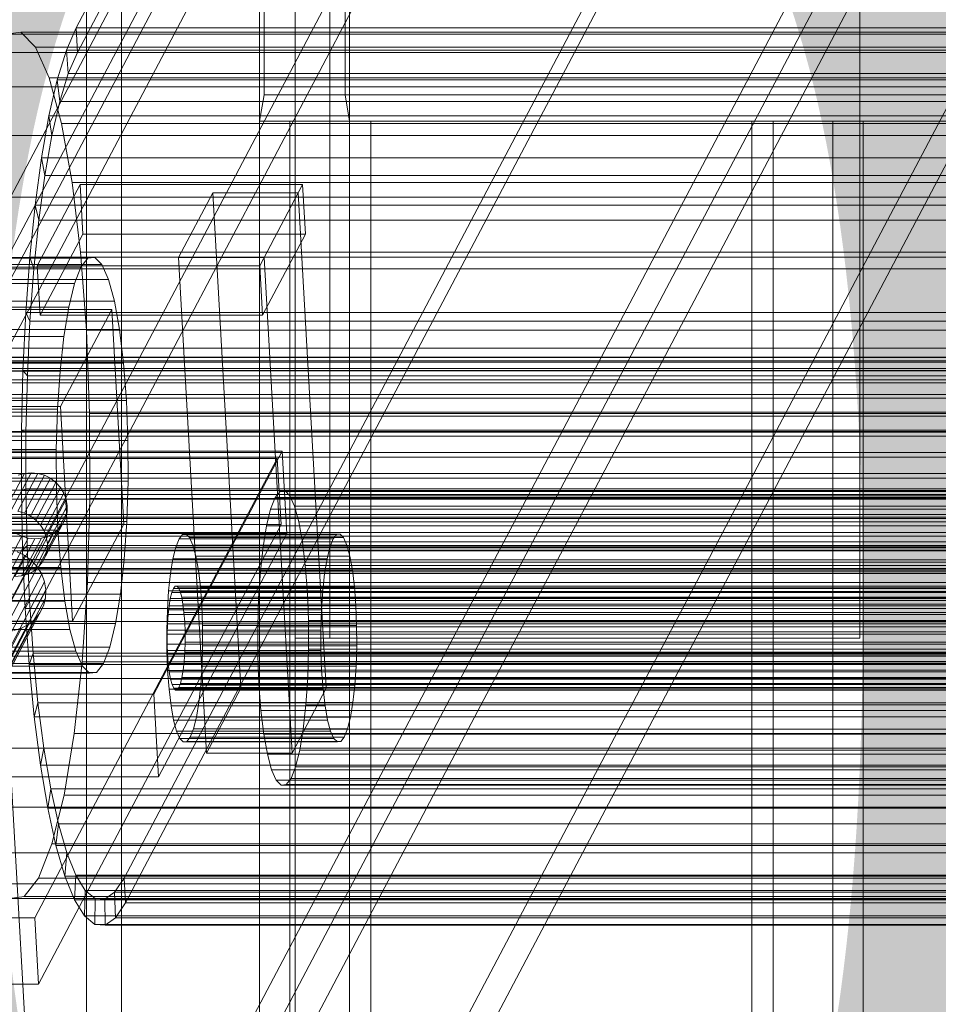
# Model space of a CAD drawing. Header units: millimetres. Extents: x -4395 to 65662, y -65530 to 6847.
# Tile 131 of 256: x -1512 to -1406, y -35771 to -35658. Entities that reach past the tile are written whole.
import ezdxf

# ---------------------------------------------------------------- set-up
doc = ezdxf.new("R2010")
doc.units = ezdxf.units.MM
for name, color, linetype, lineweight in [('COTAS_O', 1, 'Continuous', 0), ('frontal_briquetadora', 7, 'Continuous', 0), ('frontal_C03', 7, 'Continuous', 0), ('frontal_C07', 7, 'Continuous', 0)]:
    doc.layers.add(name, color=color, linetype=linetype, lineweight=lineweight)
doc.dimstyles.new('R19_100', dxfattribs={"dimtxt": 250, "dimasz": 150, "dimexe": 150, "dimexo": 80, "dimgap": 100, "dimtad": 1, "dimtih": 1, "dimtoh": 1, "dimdsep": 46, "dimcen": 0.09, "dimadec": 0, "dimazin": 0, "dimtfac": 1, "dimtdec": 4, "dimtofl": 0, "dimtmove": 0, "dimatfit": 3, "dimfxl": 1, "dimtolj": 1, "dimtzin": 0, "dimarcsym": 0})

# ---------------------------------------------------------------- blocks, each defined once
blk = doc.blocks.new('DIM_R33_45')
at = {"layer": 'COTAS_O'}
for p, q in [((-1850, -34800), (-1850, -35500)), ((-150, -34800), (-150, -35500)), ((-1850, -35500), (-1700, -35455)), ((-150, -35500), (-300, -35455)), ((-150, -35500), (-1850, -35500)), ((-1850, -35500), (-1700, -35545)), ((-150, -35500), (-300, -35545))]:
    blk.add_line(p, q, dxfattribs=at)
blk.add_text('1700 O', height=250, rotation=180, dxfattribs=at).set_placement((-1000, -35600))
blk = doc.blocks.new('DIM_R33_48')
at = {"layer": 'COTAS_O'}
for p, q in [((-1480, -33670), (-780, -33670)), ((-780, -33670), (-825, -33820)), ((-780, -36000), (-780, -33670)), ((-780, -33670), (-735, -33820)), ((-780, -36000), (-825, -35850)), ((-780, -36000), (-735, -35850)), ((-1480, -36000), (-780, -36000))]:
    blk.add_line(p, q, dxfattribs=at)
blk.add_text('2330 O', height=250, rotation=90, dxfattribs=at).set_placement((-880, -34835))
blk = doc.blocks.new('DIM_R33_49')
at = {"layer": 'COTAS_O'}
for p, q in [((-1480, -35300), (-1330, -35255)), ((490, -35300), (340, -35255)), ((-1480, -36000), (-1480, -35300)), ((-1480, -35300), (490, -35300)), ((-1480, -35300), (-1330, -35345)), ((490, -35300), (340, -35345)), ((490, -36000), (490, -35300))]:
    blk.add_line(p, q, dxfattribs=at)
blk.add_text('1970 O', height=250, dxfattribs=at).set_placement((-495, -35200))

msp = doc.modelspace()

# ---------------------------------------------------------------- linework, layer by layer
at = {"layer": 'frontal_briquetadora'}
for q in [(-1480, -34940), (-1480, -34950)]:
    msp.add_line((-1480, -35980), q, dxfattribs=at)
at = {"layer": 'frontal_C03'}
for p, q in [((-1480, -35724.97), (-1480, -33068.391)), ((-1415, -33068.391), (-1415, -35724.97)), ((-1480, -33072.319), (-1480, -35728.898)), ((-1476, -35728.898), (-1476, -33072.319)), ((-1415, -35728.898), (-1415, -33072.319)), ((-1504, -33352.082), (-1504, -35988)), ((-1500, -35988), (-1500, -33352.082)), ((-1504, -34081.095), (-1504, -35988)), ((-1500, -35988), (-1500, -34081.095)), ((-1504, -34944.401), (-1504, -35988)), ((-1500, -35988), (-1500, -34944.401)), ((-1480, -35237.853), (-1480, -35728.898)), ((-1476, -35728.898), (-1476, -35237.853)), ((-1415, -35724.97), (-1480, -35724.97)), ((-1480, -35724.97), (-1480, -35728.898)), ((-1415, -35728.898), (-1415, -35724.97)), ((-1580, -35726.969), (1620, -35726.969)), ((-1480, -35728.898), (-1476, -35728.898)), ((-1480, -35728.898), (-1415, -35728.898)), ((-1500, -35730.969), (-1580, -35730.969)), ((-1580, -35730.969), (1620, -35730.969)), ((-1576, -35730.969), (-1504, -35730.969)), ((-1504, -35730.969), (-1504, -35988)), ((-1500, -35730.969), (-1504, -35730.969)), ((-1500, -35988), (-1500, -35730.969))]:
    msp.add_line(p, q, dxfattribs=at)
at = {"layer": 'frontal_C07'}
for p, q in [((-355.217, -33479.35), (-1505.217, -35658.628)), ((-1505.056, -35661.48), (-355.056, -33482.201)), ((-374.605, -33521.257), (-1547.582, -35744.076)), ((-1522.957, -35744.076), (-349.981, -33521.257)), ((-1547.259, -35749.779), (-374.283, -33526.959)), ((-349.658, -33526.959), (-1522.635, -35749.779)), ((-374.122, -33529.81), (-1547.098, -35752.63)), ((-1543.158, -35752.63), (-370.182, -33529.81)), ((-349.686, -33577.242), (-1499.686, -35756.52)), ((-1499.525, -35759.372), (-349.525, -33580.093)), ((-367.086, -33654.314), (-1540.063, -35877.133)), ((-1515.438, -35877.133), (-342.462, -33654.314)), ((-1539.741, -35882.836), (-366.764, -33660.016)), ((-362.824, -33660.016), (-1535.801, -35882.836)), ((-342.14, -33660.016), (-1515.116, -35882.836)), ((-1511.84, -35829.964), (-1315.226, -35457.376)), ((-1311.286, -35457.376), (-1507.901, -35829.964)), ((-1484.081, -35669.369), (-1484.081, -35609.369)), ((-1473.72, -35609.369), (-1473.72, -35669.369)), ((-1483.563, -35612.369), (-1483.563, -35666.369)), ((-1474.238, -35666.369), (-1474.238, -35612.369)), ((-1519.018, -35633.23), (-1507.901, -35829.964)), ((-1505.217, -35658.628), (-1506.328, -35661.211)), ((-1505.217, -35658.628), (-1160.475, -35658.628)), ((-1505.056, -35661.48), (-1505.217, -35658.628)), ((-1511.561, -35659.146), (-1513.254, -35659.359)), ((-1148.812, -35659.359), (-1513.254, -35659.359)), ((-1509.895, -35660.849), (-1511.561, -35659.146)), ((-1147.12, -35659.146), (-1511.561, -35659.146)), ((-1508.317, -35664.402), (-1509.895, -35660.849)), ((-1145.453, -35660.849), (-1509.895, -35660.849)), ((-1150.464, -35661.48), (-1514.906, -35661.48)), ((-1506.328, -35661.211), (-1507.372, -35664.611)), ((-1506.328, -35661.211), (-1506.104, -35663.916)), ((-1161.586, -35661.211), (-1506.328, -35661.211)), ((-1506.104, -35663.916), (-1505.056, -35661.48)), ((-1160.314, -35661.48), (-1505.056, -35661.48)), ((-1506.89, -35669.669), (-1508.317, -35664.402)), ((-1143.875, -35664.402), (-1508.317, -35664.402)), ((-1507.089, -35667.124), (-1506.104, -35663.916)), ((-1506.104, -35663.916), (-1161.362, -35663.916)), ((-1152.014, -35665.426), (-1516.455, -35665.426)), ((-1507.372, -35664.611), (-1508.329, -35668.771)), ((-1507.372, -35664.611), (-1507.089, -35667.124)), ((-1162.63, -35664.611), (-1507.372, -35664.611)), ((-1483.563, -35666.369), (-1484.081, -35669.369)), ((-892.576, -35666.369), (-1483.563, -35666.369)), ((-1483.563, -35666.369), (-1474.238, -35666.369)), ((-1474.238, -35666.369), (-883.251, -35666.369)), ((-1473.72, -35669.369), (-1474.238, -35666.369)), ((-1507.992, -35671.048), (-1507.089, -35667.124)), ((-1507.089, -35667.124), (-1162.347, -35667.124)), ((-1508.329, -35668.771), (-1509.185, -35673.619)), ((-1508.329, -35668.771), (-1507.992, -35671.048)), ((-1163.587, -35668.771), (-1508.329, -35668.771)), ((-1505.667, -35676.448), (-1506.89, -35669.669)), ((-1142.448, -35669.669), (-1506.89, -35669.669)), ((-1484.081, -35988), (-1484.081, -35669.369)), ((-1484.081, -35669.369), (-1473.72, -35669.369)), ((-1484.081, -35669.369), (-1480.608, -35669.369)), ((-1424.982, -35669.369), (-1484.081, -35669.369)), ((-1484.081, -35669.369), (-893.094, -35669.369)), ((-1471.283, -35669.369), (-1480.608, -35669.369)), ((-1480.608, -35669.369), (-1480.608, -35988)), ((-1480.608, -35669.369), (-1427.419, -35669.369)), ((-1473.72, -35988), (-1473.72, -35669.369)), ((-1473.72, -35669.369), (-1414.621, -35669.369)), ((-1473.72, -35669.369), (-1471.283, -35669.369)), ((-882.733, -35669.369), (-1473.72, -35669.369)), ((-1418.094, -35669.369), (-1471.283, -35669.369)), ((-1471.283, -35669.369), (-1471.283, -35988)), ((-1427.419, -35988), (-1427.419, -35669.369)), ((-1427.419, -35669.369), (-1418.094, -35669.369)), ((-1427.419, -35669.369), (-1424.982, -35669.369)), ((-1414.621, -35669.369), (-1424.982, -35669.369)), ((-1424.982, -35669.369), (-1424.982, -35988)), ((-1418.094, -35669.369), (-1418.094, -35988)), ((-1414.621, -35669.369), (-1418.094, -35669.369)), ((-1414.621, -35988), (-1414.621, -35669.369)), ((-1153.4, -35671.048), (-1517.842, -35671.048)), ((-1508.8, -35675.621), (-1507.992, -35671.048)), ((-1507.992, -35671.048), (-1163.25, -35671.048)), ((-1509.185, -35673.619), (-1509.924, -35679.072)), ((-1509.185, -35673.619), (-1508.8, -35675.621)), ((-1164.443, -35673.619), (-1509.185, -35673.619)), ((-1509.497, -35680.766), (-1508.8, -35675.621)), ((-1508.8, -35675.621), (-1164.057, -35675.621)), ((-1504.752, -35676.692), (-1509.675, -35686.022)), ((-1504.696, -35684.478), (-1505.667, -35676.448)), ((-1141.225, -35676.448), (-1505.667, -35676.448)), ((-1479.142, -35676.692), (-1504.752, -35676.692)), ((-1504.429, -35682.394), (-1504.752, -35676.692)), ((-1484.066, -35686.022), (-1479.142, -35676.692)), ((-1478.82, -35682.394), (-1479.142, -35676.692)), ((-1489.484, -35677.625), (-1493.423, -35685.089)), ((-1479.635, -35677.625), (-1489.484, -35677.625)), ((-1486.262, -35734.649), (-1489.484, -35677.625)), ((-1483.573, -35685.089), (-1479.635, -35677.625)), ((-1476.412, -35734.649), (-1479.635, -35677.625)), ((-1154.571, -35678.128), (-1519.013, -35678.128)), ((-1509.924, -35679.072), (-1510.534, -35685.037)), ((-1509.924, -35679.072), (-1509.497, -35680.766)), ((-1165.182, -35679.072), (-1509.924, -35679.072)), ((-1510.072, -35686.394), (-1509.497, -35680.766)), ((-1509.497, -35680.766), (-1164.755, -35680.766)), ((-1509.353, -35691.724), (-1504.429, -35682.394)), ((-1504.429, -35682.394), (-1478.82, -35682.394)), ((-1478.82, -35682.394), (-1483.744, -35691.724)), ((-1504.015, -35693.45), (-1504.696, -35684.478)), ((-1140.255, -35684.478), (-1504.696, -35684.478)), ((-1503.852, -35685.172), (-1531.431, -35685.172)), ((-1503.04, -35685.07), (-1530.619, -35685.07)), ((-1502.239, -35685.887), (-1529.819, -35685.887)), ((-1510.534, -35685.037), (-1511.005, -35691.413)), ((-1510.534, -35685.037), (-1510.072, -35686.394)), ((-1165.792, -35685.037), (-1510.534, -35685.037)), ((-1504.645, -35686.19), (-1503.852, -35685.172)), ((-1503.852, -35685.172), (-1503.04, -35685.07)), ((-1503.04, -35685.07), (-1502.239, -35685.887)), ((-1502.239, -35685.887), (-1501.482, -35687.593)), ((-1493.423, -35685.089), (-1483.573, -35685.089)), ((-1490.201, -35742.113), (-1493.423, -35685.089)), ((-1483.573, -35685.089), (-1480.351, -35742.113)), ((-1504.645, -35686.19), (-1532.224, -35686.19)), ((-1155.48, -35686.394), (-1519.922, -35686.394)), ((-1510.516, -35692.408), (-1510.072, -35686.394)), ((-1510.072, -35686.394), (-1165.33, -35686.394)), ((-1509.675, -35686.022), (-1484.066, -35686.022)), ((-1509.353, -35691.724), (-1509.675, -35686.022)), ((-1505.389, -35688.085), (-1504.645, -35686.19)), ((-1484.066, -35686.022), (-1483.744, -35691.724)), ((-1505.389, -35688.085), (-1532.968, -35688.085)), ((-1501.482, -35687.593), (-1529.062, -35687.593)), ((-1506.054, -35690.783), (-1505.389, -35688.085)), ((-1501.482, -35687.593), (-1500.797, -35690.121)), ((-1500.797, -35690.121), (-1528.376, -35690.121)), ((-1500.797, -35690.121), (-1500.21, -35693.375)), ((-1506.054, -35690.783), (-1533.634, -35690.783)), ((-1501.1, -35691.047), (-1528.679, -35691.047)), ((-1511.005, -35691.413), (-1511.327, -35698.089)), ((-1511.005, -35691.413), (-1510.516, -35692.408)), ((-1166.263, -35691.413), (-1511.005, -35691.413)), ((-1507.008, -35702.243), (-1501.1, -35691.047)), ((-1506.616, -35694.181), (-1506.054, -35690.783)), ((-1499.704, -35715.757), (-1501.1, -35691.047)), ((-1510.82, -35698.707), (-1510.516, -35692.408)), ((-1510.516, -35692.408), (-1165.774, -35692.408)), ((-1483.744, -35691.724), (-1509.353, -35691.724)), ((-1500.21, -35693.375), (-1527.79, -35693.375)), ((-1503.649, -35703.019), (-1504.015, -35693.45)), ((-1504.015, -35693.45), (-1139.573, -35693.45)), ((-1500.21, -35693.375), (-1499.744, -35697.229)), ((-1506.616, -35694.181), (-1534.195, -35694.181)), ((-1507.053, -35698.149), (-1506.616, -35694.181)), ((-1156.094, -35695.529), (-1520.536, -35695.529)), ((-1094.277, -35697.12), (-1567.066, -35697.12)), ((-1093.864, -35696.59), (-1566.653, -35696.59)), ((-1093.441, -35696.537), (-1566.23, -35696.537)), ((-1093.024, -35696.962), (-1565.813, -35696.962)), ((-1499.744, -35697.229), (-1527.324, -35697.229)), ((-1499.744, -35697.229), (-1499.417, -35701.536)), ((-1094.664, -35698.107), (-1567.453, -35698.107)), ((-1092.629, -35697.851), (-1565.419, -35697.851)), ((-1507.053, -35698.149), (-1534.632, -35698.149)), ((-1511.327, -35698.089), (-1511.497, -35704.952)), ((-1511.327, -35698.089), (-1510.82, -35698.707)), ((-1166.585, -35698.089), (-1511.327, -35698.089)), ((-1507.347, -35702.534), (-1507.053, -35698.149)), ((-1095.011, -35699.512), (-1567.8, -35699.512)), ((-1092.273, -35699.167), (-1565.062, -35699.167)), ((-1510.98, -35705.181), (-1510.82, -35698.707)), ((-1510.82, -35698.707), (-1166.078, -35698.707)), ((-1095.303, -35701.282), (-1568.093, -35701.282)), ((-1091.967, -35700.862), (-1564.756, -35700.862)), ((-1526.997, -35701.536), (-1499.417, -35701.536)), ((-1499.417, -35701.536), (-1499.241, -35706.129)), ((-1091.724, -35702.869), (-1564.514, -35702.869)), ((-1507.347, -35702.534), (-1534.927, -35702.534)), ((-1534.588, -35702.243), (-1507.008, -35702.243)), ((-1507.488, -35707.167), (-1507.347, -35702.534)), ((-1507.008, -35702.243), (-1505.612, -35726.953)), ((-1095.531, -35703.348), (-1568.32, -35703.348)), ((-1503.612, -35712.819), (-1503.649, -35703.019)), ((-1139.207, -35703.019), (-1503.649, -35703.019)), ((-1564.343, -35705.112), (-1091.554, -35705.112)), ((-1156.388, -35705.181), (-1520.83, -35705.181)), ((-1511.497, -35704.952), (-1511.51, -35711.885)), ((-1511.497, -35704.952), (-1510.98, -35705.181)), ((-1166.754, -35704.952), (-1511.497, -35704.952)), ((-1510.992, -35711.721), (-1510.98, -35705.181)), ((-1510.98, -35705.181), (-1166.238, -35705.181)), ((-1095.684, -35705.632), (-1568.473, -35705.632)), ((-1499.241, -35706.129), (-1526.821, -35706.129)), ((-1499.241, -35706.129), (-1499.224, -35710.833)), ((-1481.483, -35707.36), (-1536.642, -35707.36)), ((-1507.488, -35707.167), (-1535.068, -35707.167)), ((-1507.471, -35711.871), (-1507.488, -35707.167)), ((-1496.254, -35735.351), (-1481.483, -35707.36)), ((-1480.946, -35716.864), (-1481.483, -35707.36)), ((-1095.758, -35708.045), (-1568.547, -35708.045)), ((-1091.462, -35707.505), (-1564.252, -35707.505)), ((-1482.046, -35708.225), (-1521.445, -35708.225)), ((-1509.946, -35761.097), (-1482.046, -35708.225)), ((-1481.616, -35715.828), (-1482.046, -35708.225)), ((-1095.748, -35710.495), (-1568.538, -35710.495)), ((-1091.453, -35709.955), (-1564.242, -35709.955)), ((-1499.224, -35710.833), (-1526.803, -35710.833)), ((-1513.437, -35714.275), (-1511.14, -35709.921)), ((-1512.673, -35714.202), (-1510.375, -35709.848)), ((-1511.9, -35714.275), (-1509.602, -35709.921)), ((-1511.867, -35710.137), (-1511.14, -35709.921)), ((-1511.149, -35714.491), (-1508.851, -35710.137)), ((-1511.14, -35709.921), (-1510.375, -35709.848)), ((-1510.448, -35714.843), (-1508.15, -35710.489)), ((-1510.375, -35709.848), (-1509.602, -35709.921)), ((-1509.602, -35709.921), (-1508.851, -35710.137)), ((-1508.851, -35710.137), (-1508.15, -35710.489)), ((-1508.15, -35710.489), (-1507.526, -35710.961)), ((-1499.224, -35710.833), (-1499.365, -35715.466)), ((-1507.471, -35711.871), (-1535.05, -35711.871)), ((-1511.51, -35711.885), (-1510.992, -35711.721)), ((-1166.768, -35711.885), (-1511.51, -35711.885)), ((-1511.51, -35711.885), (-1511.366, -35718.768)), ((-1510.992, -35711.721), (-1166.25, -35711.721)), ((-1510.857, -35718.215), (-1510.992, -35711.721)), ((-1509.824, -35715.316), (-1507.526, -35710.961)), ((-1509.301, -35715.892), (-1507.004, -35711.538)), ((-1507.526, -35710.961), (-1507.004, -35711.538)), ((-1507.295, -35716.464), (-1507.471, -35711.871)), ((-1507.004, -35711.538), (-1506.603, -35712.195)), ((-1481.732, -35711.999), (-1482.294, -35712.72)), ((-1481.157, -35711.927), (-1481.732, -35711.999)), ((-1122.216, -35711.999), (-1481.732, -35711.999)), ((-1480.59, -35712.506), (-1481.157, -35711.927)), ((-1121.64, -35711.927), (-1481.157, -35711.927)), ((-1095.657, -35712.888), (-1568.446, -35712.888)), ((-1091.527, -35712.368), (-1564.316, -35712.368)), ((-1508.9, -35716.549), (-1506.603, -35712.195)), ((-1508.636, -35717.262), (-1506.338, -35712.908)), ((-1506.603, -35712.195), (-1506.338, -35712.908)), ((-1506.338, -35712.908), (-1506.22, -35713.65)), ((-1503.906, -35722.471), (-1503.612, -35712.819)), ((-1139.17, -35712.819), (-1503.612, -35712.819)), ((-1482.294, -35712.72), (-1482.821, -35714.062)), ((-1122.777, -35712.72), (-1482.294, -35712.72)), ((-1480.054, -35713.714), (-1480.59, -35712.506)), ((-1121.073, -35712.506), (-1480.59, -35712.506)), ((-1508.518, -35718.004), (-1506.22, -35713.65)), ((-1506.22, -35713.65), (-1506.254, -35714.391)), ((-1482.821, -35714.062), (-1483.292, -35715.973)), ((-1123.304, -35714.062), (-1482.821, -35714.062)), ((-1479.569, -35715.505), (-1480.054, -35713.714)), ((-1120.537, -35713.714), (-1480.054, -35713.714)), ((-1095.486, -35715.131), (-1568.276, -35715.131)), ((-1091.68, -35714.652), (-1564.469, -35714.652)), ((-1156.351, -35714.981), (-1520.793, -35714.981)), ((-1511.149, -35714.491), (-1511.9, -35714.275)), ((-1510.448, -35714.843), (-1511.149, -35714.491)), ((-1509.824, -35715.316), (-1510.448, -35714.843)), ((-1509.301, -35715.892), (-1509.824, -35715.316)), ((-1508.736, -35719.459), (-1506.438, -35715.104)), ((-1508.552, -35718.745), (-1506.254, -35714.391)), ((-1506.438, -35715.104), (-1506.765, -35715.762)), ((-1506.254, -35714.391), (-1506.438, -35715.104)), ((-1507.295, -35716.464), (-1534.874, -35716.464)), ((-1527.283, -35715.757), (-1499.704, -35715.757)), ((-1499.365, -35715.466), (-1526.944, -35715.466)), ((-1521.015, -35715.828), (-1481.616, -35715.828)), ((-1509.52, -35720.692), (-1507.223, -35716.338)), ((-1481.616, -35715.828), (-1509.517, -35768.7)), ((-1508.9, -35716.549), (-1509.301, -35715.892)), ((-1509.063, -35720.116), (-1506.765, -35715.762)), ((-1507.223, -35716.338), (-1507.793, -35716.811)), ((-1506.968, -35720.771), (-1507.295, -35716.464)), ((-1506.765, -35715.762), (-1507.223, -35716.338)), ((-1499.704, -35715.757), (-1505.612, -35726.953)), ((-1499.365, -35715.466), (-1499.659, -35719.851)), ((-1483.292, -35715.973), (-1483.69, -35718.381)), ((-1123.776, -35715.973), (-1483.292, -35715.973)), ((-1479.153, -35717.809), (-1479.569, -35715.505)), ((-1120.052, -35715.505), (-1479.569, -35715.505)), ((-1095.244, -35717.138), (-1568.033, -35717.138)), ((-1091.907, -35716.718), (-1564.697, -35716.718)), ((-1536.105, -35716.864), (-1480.946, -35716.864)), ((-1513.767, -35721.516), (-1511.47, -35717.162)), ((-1513.016, -35721.732), (-1510.718, -35717.378)), ((-1512.243, -35721.805), (-1509.946, -35717.451)), ((-1511.47, -35717.162), (-1512.171, -35716.811)), ((-1511.479, -35721.732), (-1509.181, -35717.378)), ((-1510.718, -35717.378), (-1511.47, -35717.162)), ((-1510.752, -35721.516), (-1508.454, -35717.162)), ((-1509.946, -35717.451), (-1510.718, -35717.378)), ((-1510.09, -35721.165), (-1507.793, -35716.811)), ((-1509.181, -35717.378), (-1509.946, -35717.451)), ((-1508.454, -35717.162), (-1509.181, -35717.378)), ((-1508.636, -35717.262), (-1508.9, -35716.549)), ((-1508.518, -35718.004), (-1508.636, -35717.262)), ((-1507.793, -35716.811), (-1508.454, -35717.162)), ((-1480.946, -35716.864), (-1495.716, -35744.855)), ((-1493.353, -35717.472), (-1493.725, -35718.42)), ((-1492.956, -35716.963), (-1493.353, -35717.472)), ((-1475.623, -35717.472), (-1493.353, -35717.472)), ((-1492.55, -35716.912), (-1492.956, -35716.963)), ((-1475.227, -35716.963), (-1492.956, -35716.963)), ((-1492.15, -35717.321), (-1492.55, -35716.912)), ((-1474.821, -35716.912), (-1492.55, -35716.912)), ((-1491.772, -35718.174), (-1492.15, -35717.321)), ((-1474.421, -35717.321), (-1492.15, -35717.321)), ((-1475.995, -35718.42), (-1475.623, -35717.472)), ((-1475.623, -35717.472), (-1475.227, -35716.963)), ((-1475.227, -35716.963), (-1474.821, -35716.912)), ((-1474.821, -35716.912), (-1474.421, -35717.321)), ((-1474.421, -35717.321), (-1474.042, -35718.174)), ((-1092.2, -35718.488), (-1564.989, -35718.488)), ((-1511.366, -35718.768), (-1510.857, -35718.215)), ((-1166.624, -35718.768), (-1511.366, -35718.768)), ((-1511.366, -35718.768), (-1511.069, -35725.483)), ((-1510.857, -35718.215), (-1166.115, -35718.215)), ((-1510.577, -35724.55), (-1510.857, -35718.215)), ((-1508.736, -35719.459), (-1508.552, -35718.745)), ((-1508.552, -35718.745), (-1508.518, -35718.004)), ((-1493.725, -35718.42), (-1494.058, -35719.769)), ((-1475.995, -35718.42), (-1493.725, -35718.42)), ((-1491.429, -35719.438), (-1491.772, -35718.174)), ((-1474.042, -35718.174), (-1491.772, -35718.174)), ((-1483.69, -35718.381), (-1484, -35721.191)), ((-1124.174, -35718.381), (-1483.69, -35718.381)), ((-1478.823, -35720.54), (-1479.153, -35717.809)), ((-1119.636, -35717.809), (-1479.153, -35717.809)), ((-1476.328, -35719.769), (-1475.995, -35718.42)), ((-1474.042, -35718.174), (-1473.699, -35719.438)), ((-1094.938, -35718.833), (-1567.727, -35718.833)), ((-1092.547, -35719.893), (-1565.336, -35719.893)), ((-1530.791, -35756.713), (-1511.097, -35719.392)), ((-1499.659, -35719.851), (-1527.239, -35719.851)), ((-1511.973, -35718.953), (-1511.097, -35719.392)), ((-1511.097, -35719.392), (-1510.317, -35719.983)), ((-1509.063, -35720.116), (-1508.736, -35719.459)), ((-1499.659, -35719.851), (-1500.096, -35723.819)), ((-1494.058, -35719.769), (-1494.338, -35721.468)), ((-1476.328, -35719.769), (-1494.058, -35719.769)), ((-1491.136, -35721.065), (-1491.429, -35719.438)), ((-1473.699, -35719.438), (-1491.429, -35719.438)), ((-1476.609, -35721.468), (-1476.328, -35719.769)), ((-1473.699, -35719.438), (-1473.406, -35721.065)), ((-1094.581, -35720.149), (-1567.371, -35720.149)), ((-1094.187, -35721.038), (-1566.976, -35721.038)), ((-1092.934, -35720.88), (-1565.723, -35720.88)), ((-1506.968, -35720.771), (-1534.547, -35720.771)), ((-1530.012, -35757.304), (-1510.317, -35719.983)), ((-1529.358, -35758.024), (-1509.664, -35720.703)), ((-1510.317, -35719.983), (-1509.664, -35720.703)), ((-1510.09, -35721.165), (-1509.52, -35720.692)), ((-1509.664, -35720.703), (-1509.163, -35721.524)), ((-1509.52, -35720.692), (-1509.063, -35720.116)), ((-1506.502, -35724.625), (-1506.968, -35720.771)), ((-1490.903, -35722.992), (-1491.136, -35721.065)), ((-1473.406, -35721.065), (-1491.136, -35721.065)), ((-1478.591, -35723.59), (-1478.823, -35720.54)), ((-1119.306, -35720.54), (-1478.823, -35720.54)), ((-1473.406, -35721.065), (-1473.173, -35722.992)), ((-1093.77, -35721.463), (-1566.559, -35721.463)), ((-1093.347, -35721.41), (-1566.136, -35721.41)), ((-1528.857, -35758.846), (-1509.163, -35721.524)), ((-1512.243, -35721.805), (-1511.479, -35721.732)), ((-1511.479, -35721.732), (-1510.752, -35721.516)), ((-1510.752, -35721.516), (-1510.09, -35721.165)), ((-1509.163, -35721.524), (-1508.832, -35722.416)), ((-1494.338, -35721.468), (-1494.557, -35723.452)), ((-1476.609, -35721.468), (-1494.338, -35721.468)), ((-1484, -35721.191), (-1484.208, -35724.297)), ((-1124.483, -35721.191), (-1484, -35721.191)), ((-1476.827, -35723.452), (-1476.609, -35721.468)), ((-1528.526, -35759.737), (-1508.832, -35722.416)), ((-1508.832, -35722.416), (-1508.685, -35723.343)), ((-1504.52, -35731.606), (-1503.906, -35722.471)), ((-1139.464, -35722.471), (-1503.906, -35722.471)), ((-1494.016, -35723.175), (-1494.202, -35723.648)), ((-1493.817, -35722.92), (-1494.016, -35723.175)), ((-1109.874, -35723.175), (-1494.016, -35723.175)), ((-1493.614, -35722.895), (-1493.817, -35722.92)), ((-1109.676, -35722.92), (-1493.817, -35722.92)), ((-1493.414, -35723.099), (-1493.614, -35722.895)), ((-1109.473, -35722.895), (-1493.614, -35722.895)), ((-1493.225, -35723.525), (-1493.414, -35723.099)), ((-1109.273, -35723.099), (-1493.414, -35723.099)), ((-1490.739, -35725.145), (-1490.903, -35722.992)), ((-1473.173, -35722.992), (-1490.903, -35722.992)), ((-1473.173, -35722.992), (-1473.009, -35725.145)), ((-1528.421, -35761.591), (-1508.727, -35724.27)), ((-1528.379, -35760.664), (-1508.685, -35723.343)), ((-1500.096, -35723.819), (-1527.675, -35723.819)), ((-1508.727, -35724.27), (-1508.957, -35725.162)), ((-1508.685, -35723.343), (-1508.727, -35724.27)), ((-1500.096, -35723.819), (-1500.658, -35727.217)), ((-1494.557, -35723.452), (-1494.704, -35725.644)), ((-1476.827, -35723.452), (-1494.557, -35723.452)), ((-1494.368, -35724.323), (-1494.508, -35725.172)), ((-1494.202, -35723.648), (-1494.368, -35724.323)), ((-1110.227, -35724.323), (-1494.368, -35724.323)), ((-1110.06, -35723.648), (-1494.202, -35723.648)), ((-1493.054, -35724.157), (-1493.225, -35723.525)), ((-1109.084, -35723.525), (-1493.225, -35723.525)), ((-1492.907, -35724.971), (-1493.054, -35724.157)), ((-1108.912, -35724.157), (-1493.054, -35724.157)), ((-1484.208, -35724.297), (-1484.308, -35727.579)), ((-1124.691, -35724.297), (-1484.208, -35724.297)), ((-1478.467, -35726.844), (-1478.591, -35723.59)), ((-1478.591, -35723.59), (-1119.074, -35723.59)), ((-1476.974, -35725.644), (-1476.827, -35723.452)), ((-1506.502, -35724.625), (-1534.081, -35724.625)), ((-1528.651, -35762.483), (-1508.957, -35725.162)), ((-1155.985, -35724.55), (-1520.427, -35724.55)), ((-1511.069, -35725.483), (-1510.577, -35724.55)), ((-1166.327, -35725.483), (-1511.069, -35725.483)), ((-1511.069, -35725.483), (-1510.623, -35731.917)), ((-1510.577, -35724.55), (-1165.835, -35724.55)), ((-1510.156, -35730.62), (-1510.577, -35724.55)), ((-1508.957, -35725.162), (-1509.366, -35725.983)), ((-1505.915, -35727.879), (-1506.502, -35724.625)), ((-1494.508, -35725.172), (-1494.618, -35726.164)), ((-1110.367, -35725.172), (-1494.508, -35725.172)), ((-1492.79, -35725.934), (-1492.907, -35724.971)), ((-1108.766, -35724.971), (-1492.907, -35724.971)), ((-1490.651, -35727.442), (-1490.739, -35725.145)), ((-1490.739, -35725.145), (-1473.009, -35725.145)), ((-1473.009, -35725.145), (-1472.922, -35727.442)), ((-1529.632, -35764.024), (-1509.938, -35726.703)), ((-1529.06, -35763.304), (-1509.366, -35725.983)), ((-1509.938, -35726.703), (-1510.65, -35727.294)), ((-1509.366, -35725.983), (-1509.938, -35726.703)), ((-1494.704, -35725.644), (-1494.775, -35727.961)), ((-1476.974, -35725.644), (-1494.704, -35725.644)), ((-1494.618, -35726.164), (-1494.691, -35727.261)), ((-1110.476, -35726.164), (-1494.618, -35726.164)), ((-1492.709, -35727.011), (-1492.79, -35725.934)), ((-1108.649, -35725.934), (-1492.79, -35725.934)), ((-1477.045, -35727.961), (-1476.974, -35725.644)), ((-1505.612, -35726.953), (-1533.191, -35726.953)), ((-1531.171, -35765.054), (-1511.477, -35727.733)), ((-1530.345, -35764.615), (-1510.65, -35727.294)), ((-1500.658, -35727.217), (-1528.237, -35727.217)), ((-1511.477, -35727.733), (-1512.386, -35728.004)), ((-1510.65, -35727.294), (-1511.477, -35727.733)), ((-1500.658, -35727.217), (-1501.323, -35729.915)), ((-1494.691, -35727.261), (-1494.726, -35728.419)), ((-1110.55, -35727.261), (-1494.691, -35727.261)), ((-1492.665, -35728.159), (-1492.709, -35727.011)), ((-1492.709, -35727.011), (-1108.567, -35727.011)), ((-1490.642, -35729.794), (-1490.651, -35727.442)), ((-1472.922, -35727.442), (-1490.651, -35727.442)), ((-1484.308, -35727.579), (-1484.296, -35730.911)), ((-1124.791, -35727.579), (-1484.308, -35727.579)), ((-1478.454, -35730.175), (-1478.467, -35726.844)), ((-1118.95, -35726.844), (-1478.467, -35726.844)), ((-1472.922, -35727.442), (-1472.913, -35729.794)), ((-1505.915, -35727.879), (-1533.494, -35727.879)), ((-1505.23, -35730.407), (-1505.915, -35727.879)), ((-1494.775, -35727.961), (-1494.766, -35730.313)), ((-1477.045, -35727.961), (-1494.775, -35727.961)), ((-1494.726, -35728.419), (-1494.722, -35729.595)), ((-1110.585, -35728.419), (-1494.726, -35728.419)), ((-1492.66, -35729.335), (-1492.665, -35728.159)), ((-1108.524, -35728.159), (-1492.665, -35728.159)), ((-1477.036, -35730.313), (-1477.045, -35727.961)), ((-1501.323, -35729.915), (-1528.903, -35729.915)), ((-1501.323, -35729.915), (-1502.067, -35731.81)), ((-1494.722, -35729.595), (-1494.678, -35730.743)), ((-1110.581, -35729.595), (-1494.722, -35729.595)), ((-1492.696, -35730.494), (-1492.66, -35729.335)), ((-1108.519, -35729.335), (-1492.66, -35729.335)), ((-1490.713, -35732.11), (-1490.642, -35729.794)), ((-1472.913, -35729.794), (-1490.642, -35729.794)), ((-1472.913, -35729.794), (-1472.983, -35732.11)), ((-1505.23, -35730.407), (-1532.809, -35730.407)), ((-1510.623, -35731.917), (-1510.156, -35730.62)), ((-1510.156, -35730.62), (-1165.414, -35730.62)), ((-1509.602, -35736.32), (-1510.156, -35730.62)), ((-1504.473, -35732.113), (-1505.23, -35730.407)), ((-1494.766, -35730.313), (-1494.678, -35732.609)), ((-1477.036, -35730.313), (-1494.766, -35730.313)), ((-1494.678, -35730.743), (-1494.596, -35731.82)), ((-1110.537, -35730.743), (-1494.678, -35730.743)), ((-1492.769, -35731.59), (-1492.696, -35730.494)), ((-1108.554, -35730.494), (-1492.696, -35730.494)), ((-1484.296, -35730.911), (-1484.171, -35734.164)), ((-1124.779, -35730.911), (-1484.296, -35730.911)), ((-1478.554, -35733.457), (-1478.454, -35730.175)), ((-1118.937, -35730.175), (-1478.454, -35730.175)), ((-1476.948, -35732.609), (-1477.036, -35730.313)), ((-1504.473, -35732.113), (-1532.052, -35732.113)), ((-1502.067, -35731.81), (-1529.646, -35731.81)), ((-1165.881, -35731.917), (-1510.623, -35731.917)), ((-1510.623, -35731.917), (-1510.036, -35737.959)), ((-1505.429, -35739.872), (-1504.52, -35731.606)), ((-1140.078, -35731.606), (-1504.52, -35731.606)), ((-1503.673, -35732.93), (-1504.473, -35732.113)), ((-1502.067, -35731.81), (-1502.86, -35732.828)), ((-1494.596, -35731.82), (-1494.48, -35732.783)), ((-1110.455, -35731.82), (-1494.596, -35731.82)), ((-1492.878, -35732.582), (-1492.769, -35731.59)), ((-1108.628, -35731.59), (-1492.769, -35731.59)), ((-1490.86, -35734.303), (-1490.713, -35732.11)), ((-1472.983, -35732.11), (-1490.713, -35732.11)), ((-1472.983, -35732.11), (-1473.131, -35734.303)), ((-1503.673, -35732.93), (-1531.252, -35732.93)), ((-1502.86, -35732.828), (-1530.44, -35732.828)), ((-1155.304, -35733.522), (-1519.745, -35733.522)), ((-1502.86, -35732.828), (-1503.673, -35732.93)), ((-1494.678, -35732.609), (-1494.514, -35734.763)), ((-1476.948, -35732.609), (-1494.678, -35732.609)), ((-1494.48, -35732.783), (-1494.333, -35733.597)), ((-1110.339, -35732.783), (-1494.48, -35732.783)), ((-1493.185, -35734.106), (-1493.019, -35733.431)), ((-1493.019, -35733.431), (-1492.878, -35732.582)), ((-1108.878, -35733.431), (-1493.019, -35733.431)), ((-1108.737, -35732.582), (-1492.878, -35732.582)), ((-1478.763, -35736.563), (-1478.554, -35733.457)), ((-1119.037, -35733.457), (-1478.554, -35733.457)), ((-1476.785, -35734.763), (-1476.948, -35732.609)), ((-1494.333, -35733.597), (-1494.162, -35734.229)), ((-1110.192, -35733.597), (-1494.333, -35733.597)), ((-1494.162, -35734.229), (-1493.973, -35734.655)), ((-1110.021, -35734.229), (-1494.162, -35734.229)), ((-1493.973, -35734.655), (-1493.773, -35734.86)), ((-1109.831, -35734.655), (-1493.973, -35734.655)), ((-1493.569, -35734.834), (-1493.371, -35734.58)), ((-1493.371, -35734.58), (-1493.185, -35734.106)), ((-1109.23, -35734.58), (-1493.371, -35734.58)), ((-1109.044, -35734.106), (-1493.185, -35734.106)), ((-1491.078, -35736.287), (-1490.86, -35734.303)), ((-1473.131, -35734.303), (-1490.86, -35734.303)), ((-1490.201, -35742.113), (-1486.262, -35734.649)), ((-1486.262, -35734.649), (-1476.412, -35734.649)), ((-1484.171, -35734.164), (-1483.939, -35737.215)), ((-1124.654, -35734.164), (-1484.171, -35734.164)), ((-1476.412, -35734.649), (-1480.351, -35742.113)), ((-1473.131, -35734.303), (-1473.349, -35736.287)), ((-1551.412, -35735.351), (-1496.254, -35735.351)), ((-1496.254, -35735.351), (-1495.716, -35744.855)), ((-1494.514, -35734.763), (-1494.281, -35736.69)), ((-1476.785, -35734.763), (-1494.514, -35734.763)), ((-1493.773, -35734.86), (-1493.569, -35734.834)), ((-1109.631, -35734.86), (-1493.773, -35734.86)), ((-1109.428, -35734.834), (-1493.569, -35734.834)), ((-1476.552, -35736.69), (-1476.785, -35734.763)), ((-1510.036, -35737.959), (-1509.602, -35736.32)), ((-1509.602, -35736.32), (-1164.86, -35736.32)), ((-1508.925, -35741.552), (-1509.602, -35736.32)), ((-1494.281, -35736.69), (-1493.988, -35738.317)), ((-1476.552, -35736.69), (-1494.281, -35736.69)), ((-1491.359, -35737.986), (-1491.078, -35736.287)), ((-1473.349, -35736.287), (-1491.078, -35736.287)), ((-1479.072, -35739.374), (-1478.763, -35736.563)), ((-1119.246, -35736.563), (-1478.763, -35736.563)), ((-1476.258, -35738.317), (-1476.552, -35736.69)), ((-1473.349, -35736.287), (-1473.63, -35737.986)), ((-1165.294, -35737.959), (-1510.036, -35737.959)), ((-1510.036, -35737.959), (-1509.318, -35743.505)), ((-1491.692, -35739.335), (-1491.359, -35737.986)), ((-1473.63, -35737.986), (-1491.359, -35737.986)), ((-1483.939, -35737.215), (-1483.609, -35739.945)), ((-1124.423, -35737.215), (-1483.939, -35737.215)), ((-1473.63, -35737.986), (-1473.963, -35739.335)), ((-1493.988, -35738.317), (-1493.645, -35739.581)), ((-1476.258, -35738.317), (-1493.988, -35738.317)), ((-1475.916, -35739.581), (-1476.258, -35738.317)), ((-1506.6, -35746.952), (-1505.429, -35739.872)), ((-1140.987, -35739.872), (-1505.429, -35739.872)), ((-1493.645, -35739.581), (-1493.267, -35740.433)), ((-1475.916, -35739.581), (-1493.645, -35739.581)), ((-1492.461, -35740.791), (-1492.064, -35740.282)), ((-1492.064, -35740.282), (-1491.692, -35739.335)), ((-1474.334, -35740.282), (-1492.064, -35740.282)), ((-1473.963, -35739.335), (-1491.692, -35739.335)), ((-1483.609, -35739.945), (-1483.194, -35742.25)), ((-1124.093, -35739.945), (-1483.609, -35739.945)), ((-1479.47, -35741.781), (-1479.072, -35739.374)), ((-1119.555, -35739.374), (-1479.072, -35739.374)), ((-1475.537, -35740.433), (-1475.916, -35739.581)), ((-1474.334, -35740.282), (-1474.731, -35740.791)), ((-1473.963, -35739.335), (-1474.334, -35740.282)), ((-1493.267, -35740.433), (-1492.867, -35740.842)), ((-1475.537, -35740.433), (-1493.267, -35740.433)), ((-1492.867, -35740.842), (-1492.461, -35740.791)), ((-1475.137, -35740.842), (-1492.867, -35740.842)), ((-1474.731, -35740.791), (-1492.461, -35740.791)), ((-1475.137, -35740.842), (-1475.537, -35740.433)), ((-1474.731, -35740.791), (-1475.137, -35740.842)), ((-1154.333, -35741.552), (-1518.775, -35741.552)), ((-1509.318, -35743.505), (-1508.925, -35741.552)), ((-1508.925, -35741.552), (-1164.183, -35741.552)), ((-1508.135, -35746.227), (-1508.925, -35741.552)), ((-1480.351, -35742.113), (-1490.201, -35742.113)), ((-1483.194, -35742.25), (-1482.708, -35744.04)), ((-1123.677, -35742.25), (-1483.194, -35742.25)), ((-1479.941, -35743.692), (-1479.47, -35741.781)), ((-1119.953, -35741.781), (-1479.47, -35741.781)), ((-1164.576, -35743.505), (-1509.318, -35743.505)), ((-1509.318, -35743.505), (-1508.481, -35748.461)), ((-1480.468, -35745.034), (-1479.941, -35743.692)), ((-1120.425, -35743.692), (-1479.941, -35743.692)), ((-1495.716, -35744.855), (-1550.875, -35744.855)), ((-1482.708, -35744.04), (-1482.172, -35745.249)), ((-1123.192, -35744.04), (-1482.708, -35744.04)), ((-1482.172, -35745.249), (-1481.605, -35745.828)), ((-1122.655, -35745.249), (-1482.172, -35745.249)), ((-1481.605, -35745.828), (-1481.03, -35745.755)), ((-1122.089, -35745.828), (-1481.605, -35745.828)), ((-1481.03, -35745.755), (-1480.468, -35745.034)), ((-1121.513, -35745.755), (-1481.03, -35745.755)), ((-1120.951, -35745.034), (-1480.468, -35745.034)), ((-1508.481, -35748.461), (-1508.135, -35746.227)), ((-1508.135, -35746.227), (-1163.393, -35746.227)), ((-1507.247, -35750.266), (-1508.135, -35746.227)), ((-1507.986, -35752.574), (-1506.6, -35746.952)), ((-1142.158, -35746.952), (-1506.6, -35746.952)), ((-1153.11, -35748.331), (-1517.552, -35748.331)), ((-1163.739, -35748.461), (-1508.481, -35748.461)), ((-1508.481, -35748.461), (-1507.539, -35752.741)), ((-1507.539, -35752.741), (-1507.247, -35750.266)), ((-1507.247, -35750.266), (-1162.504, -35750.266)), ((-1506.275, -35753.598), (-1507.247, -35750.266)), ((-1509.536, -35756.52), (-1507.986, -35752.574)), ((-1143.545, -35752.574), (-1507.986, -35752.574)), ((-1162.797, -35752.741), (-1507.539, -35752.741)), ((-1507.539, -35752.741), (-1506.509, -35756.274)), ((-1151.683, -35753.598), (-1516.125, -35753.598)), ((-1506.509, -35756.274), (-1506.275, -35753.598)), ((-1506.275, -35753.598), (-1161.533, -35753.598)), ((-1505.236, -35756.167), (-1506.275, -35753.598)), ((-1505.408, -35758.997), (-1505.236, -35756.167)), ((-1505.236, -35756.167), (-1160.494, -35756.167)), ((-1504.149, -35757.929), (-1505.236, -35756.167)), ((-1150.105, -35757.151), (-1514.547, -35757.151)), ((-1511.188, -35758.641), (-1509.536, -35756.52)), ((-1145.094, -35756.52), (-1509.536, -35756.52)), ((-1161.767, -35756.274), (-1506.509, -35756.274)), ((-1506.509, -35756.274), (-1505.408, -35758.997)), ((-1499.686, -35756.52), (-1500.78, -35758.144)), ((-1499.686, -35756.52), (-1154.944, -35756.52)), ((-1499.525, -35759.372), (-1499.686, -35756.52)), ((-1504.255, -35760.865), (-1504.149, -35757.929)), ((-1504.149, -35757.929), (-1159.406, -35757.929)), ((-1503.03, -35758.854), (-1504.149, -35757.929)), ((-1500.78, -35758.144), (-1501.901, -35758.926)), ((-1500.684, -35761.092), (-1500.78, -35758.144)), ((-1500.78, -35758.144), (-1156.038, -35758.144)), ((-1512.88, -35758.854), (-1511.188, -35758.641)), ((-1148.439, -35758.854), (-1512.88, -35758.854)), ((-1146.746, -35758.641), (-1511.188, -35758.641)), ((-1160.666, -35758.997), (-1505.408, -35758.997)), ((-1505.408, -35758.997), (-1504.255, -35760.865)), ((-1503.07, -35761.845), (-1503.03, -35758.854)), ((-1503.03, -35758.854), (-1158.288, -35758.854)), ((-1501.901, -35758.926), (-1503.03, -35758.854)), ((-1501.873, -35761.921), (-1501.901, -35758.926)), ((-1501.901, -35758.926), (-1157.159, -35758.926)), ((-1500.684, -35761.092), (-1499.525, -35759.372)), ((-1154.783, -35759.372), (-1499.525, -35759.372)), ((-1549.345, -35761.097), (-1509.946, -35761.097)), ((-1509.946, -35761.097), (-1509.517, -35768.7)), ((-1159.513, -35760.865), (-1504.255, -35760.865)), ((-1504.255, -35760.865), (-1503.07, -35761.845)), ((-1158.328, -35761.845), (-1503.07, -35761.845)), ((-1503.07, -35761.845), (-1501.873, -35761.921)), ((-1501.873, -35761.921), (-1500.684, -35761.092)), ((-1155.942, -35761.092), (-1500.684, -35761.092)), ((-1157.131, -35761.921), (-1501.873, -35761.921)), ((-1509.517, -35768.7), (-1548.916, -35768.7))]:
    msp.add_line(p, q, dxfattribs=at)

# ---------------------------------------------------------------- dimensions: what is measured, and where the dimension line sits
at = {"layer": 'COTAS_O'}
for p1, p2, distance, picture, middle in [((-1480, -36000), (-1480, -33670), -700, 'DIM_R33_48', (-780, -34835)), ((-150, -34800), (-1850, -34800), 700, 'DIM_R33_45', (-1000, -35500)), ((-1480, -36000), (490, -36000), 700, 'DIM_R33_49', (-495, -35300))]:
    dim = msp.add_aligned_dim(p1=p1, p2=p2, distance=distance, text='<> O', dimstyle='R19_100', dxfattribs=at)
    dim.commit()
    dim.dimension.update_dxf_attribs({"geometry": picture, "text_midpoint": middle})

doc.saveas('drawing.dxf')
